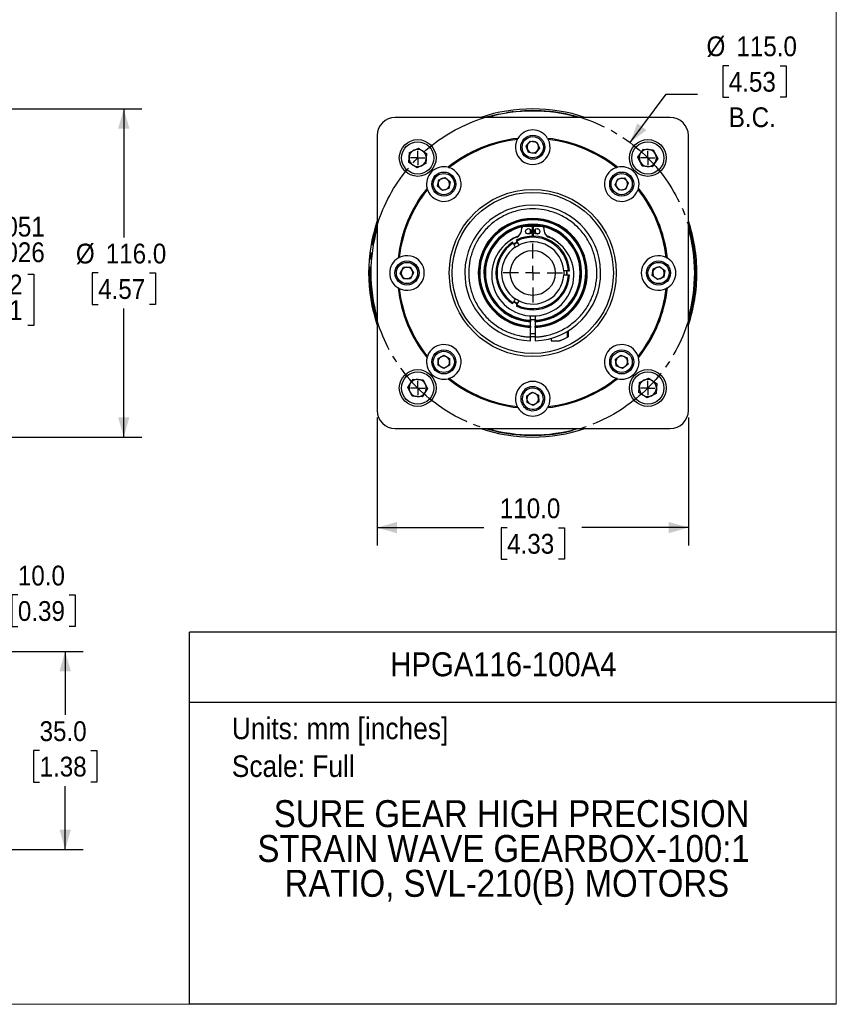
# Model space of a CAD drawing. Header units: millimetres. Extents: x 0 to 864, y 0 to 559.
# Tile 9 of 14: x 575 to 864, y 0 to 348. Entities that reach past the tile are written whole.
import ezdxf
from ezdxf.enums import TextEntityAlignment as Align

# ---------------------------------------------------------------- set-up
doc = ezdxf.new("R2010")
doc.units = ezdxf.units.MM
doc.header["$LTSCALE"] = 2
doc.linetypes.add('SLD-Center', pattern=[19.05, 15.24, -1.27, 1.27, -1.27])
doc.linetypes.add('SLD-Solid', pattern=[0])
doc.layers.add('CENTER', color=40, linetype='SLD-Center')
doc.layers.add('SLD-0', color=7, linetype='SLD-Solid', lineweight=25)
doc.layers.add('TEXT', color=140, linetype='SLD-Solid', lineweight=25)
doc.styles.add('SLDTEXTSTYLE0', font='GOTHIC.TTF', dxfattribs={"width": 0.913})
doc.dimstyles.new('SLDDIMSTYLE0', dxfattribs={"dimtxt": 7, "dimasz": 7, "dimexe": 0, "dimexo": 0.0625, "dimgap": 1.75, "dimtad": 0, "dimtih": 1, "dimtoh": 1, "dimdec": 3, "dimrnd": 1e-09, "dimzin": 4, "dimdsep": 46, "dimtxsty": 'SLDTEXTSTYLE0', "dimsah": 1, "dimcen": 0.09, "dimadec": 0, "dimazin": 1, "dimtol": 1, "dimtp": 0.051, "dimtm": 0.026, "dimtfac": 1, "dimtdec": 3, "dimtofl": 0, "dimtmove": 0, "dimatfit": 3, "dimfxl": 0, "dimfrac": 2, "dimtolj": 1, "dimarcsym": 0})
doc.dimstyles.new('SLDDIMSTYLE3', dxfattribs={"dimtxt": 7, "dimasz": 7, "dimexe": 0, "dimexo": 0.0625, "dimgap": 1.75, "dimtad": 0, "dimtih": 1, "dimtoh": 1, "dimdec": 1, "dimrnd": 1e-09, "dimzin": 4, "dimdsep": 46, "dimtxsty": 'SLDTEXTSTYLE0', "dimsah": 1, "dimcen": 0.09, "dimadec": 0, "dimazin": 1, "dimtfac": 1, "dimtdec": 1, "dimtofl": 0, "dimtmove": 0, "dimatfit": 3, "dimfxl": 0, "dimfrac": 2, "dimtolj": 1, "dimtzin": 12, "dimarcsym": 0})
doc.dimstyles.new('SLDDIMSTYLE6', dxfattribs={"dimtxt": 7, "dimasz": 7, "dimexe": 0, "dimexo": 0.0625, "dimgap": 1.75, "dimtad": 0, "dimtih": 1, "dimtoh": 1, "dimdec": 1, "dimrnd": 1e-09, "dimzin": 4, "dimdsep": 46, "dimtxsty": 'SLDTEXTSTYLE0', "dimsah": 1, "dimcen": 0, "dimadec": 0, "dimazin": 1, "dimtfac": 1, "dimtdec": 1, "dimtofl": 0, "dimtmove": 0, "dimatfit": 3, "dimfxl": 0, "dimfrac": 2, "dimtolj": 1, "dimtzin": 12, "dimarcsym": 0})
doc.dimstyles.new('SLDDIMSTYLE7', dxfattribs={"dimtxt": 7, "dimasz": 7, "dimexe": 0, "dimexo": 0.0625, "dimgap": 1.75, "dimtad": 0, "dimtih": 1, "dimtoh": 1, "dimdec": 1, "dimlfac": 0.5, "dimrnd": 1e-09, "dimzin": 4, "dimdsep": 46, "dimtxsty": 'SLDTEXTSTYLE0', "dimsah": 1, "dimcen": 0.09, "dimadec": 0, "dimazin": 1, "dimtfac": 1, "dimtdec": 1, "dimtofl": 0, "dimtmove": 0, "dimatfit": 3, "dimfxl": 0, "dimfrac": 2, "dimtolj": 1, "dimtzin": 12, "dimarcsym": 0})
doc.dimstyles.new('SLDDIMSTYLE8', dxfattribs={"dimtxt": 7, "dimasz": 7, "dimexe": 0, "dimexo": 0.0625, "dimgap": 1.75, "dimtad": 0, "dimtih": 1, "dimtoh": 1, "dimdec": 1, "dimlfac": 0.5, "dimrnd": 1e-09, "dimzin": 4, "dimdsep": 46, "dimtxsty": 'SLDTEXTSTYLE0', "dimsah": 1, "dimcen": 0.09, "dimadec": 0, "dimazin": 1, "dimtfac": 1, "dimtdec": 3, "dimtofl": 0, "dimtmove": 0, "dimatfit": 3, "dimfxl": 0, "dimfrac": 2, "dimtolj": 1, "dimtzin": 12, "dimarcsym": 0})

# ---------------------------------------------------------------- blocks, each defined once
blk = doc.blocks.new('Block2')
at = {"color": 7, "linetype": 'SLD-Solid', "lineweight": 18}
for p in [(863.6, 558.8), (0, 0)]:
    blk.add_line(p, (863.6, 0), dxfattribs=at)
blk = doc.blocks.new('SW_NOTE_0')
at = {"layer": 'TEXT', "color": 0, "insert": (0, 9.73), "char_height": 7.62, "attachment_point": 1, "style": 'SLDTEXTSTYLE0'}
blk.add_mtext('Units: mm [inches]', dxfattribs=at)
blk = doc.blocks.new('SW_NOTE_0_1')
at = {"layer": 'TEXT', "color": 0, "insert": (0, 9.73), "char_height": 7.62, "attachment_point": 1, "style": 'SLDTEXTSTYLE0'}
blk.add_mtext('Scale: Full', dxfattribs=at)
blk = doc.blocks.new('Block1')
at = {"color": 140, "linetype": 'SLD-Solid', "lineweight": 18}
blk.add_line((863.6, 0), (863.6, 131.52), dxfattribs=at)
at = {"layer": 'TEXT'}
for p, q in [((863.6, 131.52), (635, 131.52)), ((635, 0), (635, 131.52)), ((635, 106.79), (863.6, 106.79)), ((863.6, 0), (635, 0))]:
    blk.add_line(p, q, dxfattribs=at)
at = {"layer": 'TEXT', "color": 140}
for name, p in [('SW_NOTE_0', (649.97, 91.6)), ('SW_NOTE_0_1', (649.97, 78.25))]:
    blk.add_blockref(name, p, dxfattribs=at)
at = {"layer": 'TEXT', "color": 140, "style": 'SLDTEXTSTYLE0', "width": 0.913}
for tag, height, p in [('AUTOATTR0', 8.47, (706, 113.41)), ('AUTOATTR1_0', 9.53, (664.81, 59.77)), ('AUTOATTR1_1', 9.53, (659.04, 47.45)), ('AUTOATTR1_2', 9.53, (668.62, 35.14))]:
    blk.add_attdef(tag, text='', height=height, dxfattribs=at).set_placement(p, align=Align.BOTTOM_LEFT)
blk = doc.blocks.new('_D')
at = {"layer": 'SLD-0'}
for p, q in [((502.82, 306.01), (558.13, 306.01)), ((551.78, 306.01), (551.78, 278.49)), ((525.68, 258.05), (523.54, 258.05)), ((523.54, 258.05), (523.54, 239.94)), ((577.88, 258.05), (580.02, 258.05)), ((580.02, 258.05), (580.02, 239.94)), ((523.54, 239.94), (525.68, 239.94)), ((551.78, 211.01), (551.78, 238.52)), ((580.02, 239.94), (577.88, 239.94)), ((502.82, 211.01), (558.13, 211.01))]:
    blk.add_line(p, q, dxfattribs=at)
for points in [[(551.78, 306.01), (549.78, 299.01), (553.78, 299.01)], [(551.78, 211.01), (553.78, 218.01), (549.78, 218.01)]]:
    blk.add_solid(points, dxfattribs=at)
at = {"layer": 'SLD-0', "char_height": 7, "attachment_point": 1, "style": 'SLDTEXTSTYLE0'}
for s, insert in [('0.051', (562.47, 278.38)), ('+', (556.81, 277.46)), ('%%c', (517.81, 273.26)), ('95.000', (528.37, 273.26)), ('0.026', (562.47, 269.33)), ('-', (558.09, 268.41)), ('0.002', (554.61, 257.94)), ('+', (548.95, 257.94)), ('3.740', (525.68, 252.93)), ('0.001', (554.61, 248.89)), ('-', (550.23, 248.89))]:
    blk.add_mtext(s, dxfattribs=dict(at, insert=insert))
blk = doc.blocks.new('_D_3')
at = {"layer": 'SLD-0'}
for p, q in [((475.55, 316.51), (505.78, 316.51)), ((509.78, 316.51), (618.13, 316.51)), ((611.78, 316.51), (611.78, 271.04)), ((602.73, 258.51), (600.59, 258.51)), ((600.59, 258.51), (600.59, 247.39)), ((620.83, 258.51), (622.96, 258.51)), ((622.96, 258.51), (622.96, 247.39)), ((600.59, 247.39), (602.73, 247.39)), ((622.96, 247.39), (620.83, 247.39)), ((611.78, 200.51), (611.78, 245.97)), ((475.55, 200.51), (498.28, 200.51)), ((502.28, 200.51), (505.78, 200.51)), ((509.78, 200.51), (618.13, 200.51))]:
    blk.add_line(p, q, dxfattribs=at)
for points in [[(611.78, 316.51), (609.78, 309.51), (613.78, 309.51)], [(611.78, 200.51), (613.78, 207.51), (609.78, 207.51)]]:
    blk.add_solid(points, dxfattribs=at)
at = {"layer": 'SLD-0', "char_height": 7, "attachment_point": 1, "style": 'SLDTEXTSTYLE0'}
for s, insert in [('%%c', (594.86, 268.87)), ('116.0', (605.42, 268.87)), ('4.57', (602.73, 256.34))]:
    blk.add_mtext(s, dxfattribs=dict(at, insert=insert))
blk = doc.blocks.new('_D_11')
at = {"layer": 'SLD-0'}
for p, q in [((825.6, 331.76), (823.47, 331.76)), ((823.47, 331.76), (823.47, 320.65)), ((843.71, 331.76), (845.84, 331.76)), ((845.84, 331.76), (845.84, 320.65)), ((790.71, 304.59), (803.45, 321.68)), ((803.45, 321.68), (814.57, 321.68)), ((823.47, 320.65), (825.6, 320.65)), ((845.84, 320.65), (843.71, 320.65))]:
    blk.add_line(p, q, dxfattribs=at)
blk.add_solid([(790.71, 304.59), (796.5, 309.01), (793.29, 311.4)], dxfattribs=at)
at = {"layer": 'SLD-0', "char_height": 7, "attachment_point": 1, "style": 'SLDTEXTSTYLE0'}
for s, insert in [('%%c', (817.74, 342.13)), ('115.0', (828.3, 342.13)), ('4.53', (825.6, 329.59)), ('B.C.', (825.6, 317.06))]:
    blk.add_mtext(s, dxfattribs=dict(at, insert=insert))
blk = doc.blocks.new('_D_12')
at = {"layer": 'SLD-0'}
for p, q in [((701.32, 207.39), (701.32, 162.16)), ((811.32, 207.39), (811.32, 162.16)), ((701.32, 168.51), (739, 168.51)), ((747.27, 168.45), (745.14, 168.45)), ((745.14, 168.45), (745.14, 157.34)), ((765.38, 168.45), (767.51, 168.45)), ((767.51, 168.45), (767.51, 157.34)), ((811.32, 168.51), (773.65, 168.51)), ((745.14, 157.34), (747.27, 157.34)), ((767.51, 157.34), (765.38, 157.34))]:
    blk.add_line(p, q, dxfattribs=at)
for points in [[(701.32, 168.51), (708.32, 166.51), (708.32, 170.51)], [(811.32, 168.51), (804.32, 170.51), (804.32, 166.51)]]:
    blk.add_solid(points, dxfattribs=at)
at = {"layer": 'SLD-0', "char_height": 7, "attachment_point": 1, "style": 'SLDTEXTSTYLE0'}
for s, insert in [('110.0', (744.69, 178.82)), ('4.33', (747.27, 166.28))]:
    blk.add_mtext(s, dxfattribs=dict(at, insert=insert))
blk = doc.blocks.new('SW_CENTERMARKSYMBOL_2')
at = {"layer": 'SLD-0', "color": 0}
for q in [(-2.54, 0), (0, 2.54), (0, -2.54), (2.54, 0)]:
    blk.add_line((0, 0), q, dxfattribs=at)
blk = doc.blocks.new('SW_CENTERMARKSYMBOL_3')
at = {"layer": 'SLD-0', "color": 0}
for q in [(-2.54, 0), (0, 2.54), (0, -2.54), (2.54, 0)]:
    blk.add_line((0, 0), q, dxfattribs=at)
blk = doc.blocks.new('SW_CENTERMARKSYMBOL_4')
at = {"layer": 'SLD-0', "color": 0}
for q in [(-2.54, 0), (0, 2.54), (0, -2.54), (2.54, 0)]:
    blk.add_line((0, 0), q, dxfattribs=at)
blk = doc.blocks.new('SW_CENTERMARKSYMBOL_5')
at = {"layer": 'SLD-0', "color": 0}
for q in [(-2.54, 0), (0, 2.54), (0, -2.54), (2.54, 0)]:
    blk.add_line((0, 0), q, dxfattribs=at)
blk = doc.blocks.new('SW_CENTERMARKSYMBOL_6')
at = {"layer": 'SLD-0', "color": 0}
for p, q in [((0, 5.08), (0, 10.4775)), ((-5.08, 0), (-10.4775, 0)), ((0, 0), (-2.54, 0)), ((0, 0), (0, 2.54)), ((0, 0), (0, -2.54)), ((0, 0), (2.54, 0)), ((5.08, 0), (10.4775, 0)), ((0, -5.08), (0, -10.4775))]:
    blk.add_line(p, q, dxfattribs=at)
blk = doc.blocks.new('_D_16')
at = {"layer": 'SLD-0'}
for p, q in [((529.08, 127.28), (529.08, 151.09)), ((549.08, 127.28), (549.08, 151.09)), ((529.08, 144.74), (549.08, 144.74)), ((549.08, 144.74), (566.08, 144.74)), ((574.36, 144.69), (572.22, 144.69)), ((572.22, 144.69), (572.22, 133.57)), ((592.46, 144.69), (594.59, 144.69)), ((594.59, 144.69), (594.59, 133.57)), ((572.22, 133.57), (574.36, 133.57)), ((594.59, 133.57), (592.46, 133.57))]:
    blk.add_line(p, q, dxfattribs=at)
for points in [[(529.08, 144.74), (536.08, 142.74), (536.08, 146.74)], [(549.08, 144.74), (542.08, 146.74), (542.08, 142.74)]]:
    blk.add_solid(points, dxfattribs=at)
at = {"layer": 'SLD-0', "char_height": 7, "attachment_point": 1, "style": 'SLDTEXTSTYLE0'}
for s, insert in [('10.0', (574.36, 155.05)), ('0.39', (574.36, 142.52))]:
    blk.add_mtext(s, dxfattribs=dict(at, insert=insert))
blk = doc.blocks.new('_D_17')
at = {"layer": 'SLD-0'}
for p, q in [((551.62, 124.74), (597.43, 124.74)), ((591.08, 124.74), (591.08, 102.33)), ((582.03, 89.69), (579.9, 89.69)), ((579.9, 89.69), (579.9, 78.57)), ((600.14, 89.69), (602.27, 89.69)), ((602.27, 89.69), (602.27, 78.57)), ((579.9, 78.57), (582.03, 78.57)), ((591.08, 54.74), (591.08, 77.15)), ((602.27, 78.57), (600.14, 78.57)), ((541.62, 54.74), (597.43, 54.74))]:
    blk.add_line(p, q, dxfattribs=at)
for points in [[(591.08, 124.74), (589.08, 117.74), (593.08, 117.74)], [(591.08, 54.74), (593.08, 61.74), (589.08, 61.74)]]:
    blk.add_solid(points, dxfattribs=at)
at = {"layer": 'SLD-0', "char_height": 7, "attachment_point": 1, "style": 'SLDTEXTSTYLE0'}
for s, insert in [('35.0', (582.03, 100.05)), ('1.38', (582.03, 87.52))]:
    blk.add_mtext(s, dxfattribs=dict(at, insert=insert))

msp = doc.modelspace()

# ---------------------------------------------------------------- linework, layer by layer
for p, q in [((804.8986, 313.5073), (707.751, 313.5073)), ((737.924, 313.511), (707.7511, 313.511)), ((804.8985, 313.511), (774.7257, 313.511)), ((701.3211, 307.081), (701.3211, 276.9082)), ((701.3248, 307.0811), (701.3248, 209.9335)), ((811.3248, 209.9335), (811.3248, 307.0811)), ((811.3285, 276.9082), (811.3285, 307.081)), ((753.9942, 303.3149), (755.4692, 305.1544)), ((754.8498, 301.1177), (753.9942, 303.3149)), ((755.4692, 305.1544), (757.7998, 304.7968)), ((757.7998, 304.7968), (758.6555, 302.5997)), ((712.5119, 297.6059), (712.7381, 301.1176)), ((712.7381, 301.1176), (715.8924, 302.6776)), ((715.8924, 302.6776), (718.8205, 300.7259)), ((718.8205, 300.7259), (718.5943, 297.2142)), ((757.1805, 300.7601), (754.8498, 301.1177)), ((758.6555, 302.5997), (757.1805, 300.7601)), ((793.4718, 299.3921), (795.4235, 302.3202)), ((795.0318, 296.2378), (793.4718, 299.3921)), ((795.4235, 302.3202), (798.9352, 302.094)), ((798.9352, 302.094), (800.4952, 298.9397)), ((715.44, 295.6542), (712.5119, 297.6059)), ((718.5943, 297.2142), (715.44, 295.6542)), ((798.5434, 296.0116), (795.0318, 296.2378)), ((800.4952, 298.9397), (798.5434, 296.0116)), ((722.6634, 289.1737), (723.1166, 291.4876)), ((724.4408, 287.6242), (722.6634, 289.1737)), ((723.1166, 291.4876), (725.3471, 292.2521)), ((725.3471, 292.2521), (727.1245, 290.7027)), ((727.1245, 290.7027), (726.6713, 288.3887)), ((785.412, 289.6804), (786.3606, 291.839)), ((786.8071, 287.7795), (785.412, 289.6804)), ((786.3606, 291.839), (788.7044, 292.0968)), ((788.7044, 292.0968), (790.0995, 290.196)), ((790.0995, 290.196), (789.1509, 288.0373)), ((726.6713, 288.3887), (724.4408, 287.6242)), ((789.1509, 288.0373), (786.8071, 287.7795)), ((752.9938, 275.0293), (756.0581, 275.0786)), ((756.0581, 275.0786), (756.1157, 271.5056)), ((756.534, 271.5056), (756.5915, 275.0786)), ((756.5915, 275.0786), (759.6559, 275.0293)), ((752.3403, 273.3352), (752.5061, 274.5946)), ((755.5298, 272.5406), (755.5298, 273.882)), ((756.0614, 274.8776), (756.5883, 274.8776)), ((757.1198, 273.882), (757.1198, 272.5406)), ((760.1436, 274.5946), (760.3094, 273.3352)), ((749.3457, 269.0206), (749.1549, 269.3512)), ((749.3457, 269.0206), (750.157, 267.6154)), ((750.5187, 270.1386), (750.7096, 269.808)), ((751.5209, 268.4028), (750.7096, 269.808)), ((709.5174, 258.4604), (710.6555, 260.5254)), ((710.7367, 256.4422), (709.5174, 258.4604)), ((710.6555, 260.5254), (713.013, 260.5723)), ((713.013, 260.5723), (714.2323, 258.5541)), ((714.2323, 258.5541), (713.0942, 256.4891)), ((768.9193, 259.2947), (767.2966, 259.2947)), ((768.9193, 257.7199), (767.2966, 257.7199)), ((768.9193, 259.2947), (769.301, 259.2947)), ((769.301, 257.7199), (768.9193, 257.7199)), ((798.5777, 257.6516), (798.9353, 259.9823)), ((800.4172, 256.1766), (798.5777, 257.6516)), ((798.9353, 259.9823), (801.1324, 260.8379)), ((801.1324, 260.8379), (802.972, 259.3629)), ((802.972, 259.3629), (802.6144, 257.0323)), ((713.0942, 256.4891), (710.7367, 256.4422)), ((802.6144, 257.0323), (800.4172, 256.1766)), ((749.1549, 247.6633), (749.3457, 247.9939)), ((750.157, 249.3991), (749.3457, 247.9939)), ((750.7096, 247.2065), (750.5187, 246.8759)), ((750.7096, 247.2065), (751.5209, 248.6117)), ((755.5298, 241.7754), (755.5298, 243.3272)), ((757.1198, 241.9331), (755.5298, 241.9331)), ((755.5298, 241.68), (755.5298, 241.7754)), ((755.5298, 241.3717), (755.5298, 241.2763)), ((755.5298, 239.7734), (755.5298, 241.2763)), ((757.1198, 243.3272), (757.1198, 241.7754)), ((757.1198, 241.7754), (757.1198, 241.68)), ((757.1198, 241.2763), (757.1198, 241.3717)), ((757.1198, 241.2763), (757.1198, 239.7734)), ((701.3211, 240.1064), (701.3211, 209.9336)), ((755.5298, 239.678), (755.5298, 239.7734)), ((755.5298, 239.3698), (755.5298, 239.2744)), ((755.5298, 235.8712), (755.5298, 239.2744)), ((755.5298, 237.0831), (757.1198, 237.0831)), ((757.1198, 239.7734), (757.1198, 239.678)), ((757.1198, 239.2744), (757.1198, 239.3698)), ((757.1198, 239.2744), (757.1198, 235.8712)), ((768.605, 235.8389), (768.605, 237.887)), ((768.859, 238.0646), (768.859, 235.9783)), ((811.3285, 209.9336), (811.3285, 240.1064)), ((762.859, 235.4139), (762.859, 234.5081)), ((762.859, 234.5081), (765.7428, 234.5081)), ((722.8491, 225.9023), (722.8548, 228.2602)), ((722.8548, 228.2602), (724.8996, 229.4343)), ((724.8996, 229.4343), (726.9388, 228.2504)), ((726.9388, 228.2504), (726.9331, 225.8925)), ((785.5971, 228.025), (787.4979, 229.4201)), ((785.8549, 225.6812), (785.5971, 228.025)), ((787.4979, 229.4201), (789.6566, 228.4715)), ((789.6566, 228.4715), (789.9144, 226.1277)), ((724.8883, 224.7185), (722.8491, 225.9023)), ((726.9331, 225.8925), (724.8883, 224.7185)), ((788.0135, 224.7326), (785.8549, 225.6812)), ((789.9144, 226.1277), (788.0135, 224.7326)), ((712.1545, 218.0748), (714.1063, 221.0029)), ((714.1063, 221.0029), (717.6179, 220.7767)), ((717.6179, 220.7767), (719.1779, 217.6224)), ((793.8292, 216.2887), (794.0554, 219.8003)), ((794.0554, 219.8003), (797.2097, 221.3603)), ((797.2097, 221.3603), (800.1378, 219.4086)), ((800.1378, 219.4086), (799.9116, 215.8969)), ((713.7145, 214.9205), (712.1545, 218.0748)), ((719.1779, 217.6224), (717.2262, 214.6943)), ((754.2227, 215.1254), (756.1988, 216.4118)), ((756.1988, 216.4118), (758.3009, 215.3437)), ((758.25, 217.8462), (758.0235, 217.4005)), ((796.7573, 214.337), (793.8292, 216.2887)), ((799.9116, 215.8969), (796.7573, 214.337)), ((717.2262, 214.6943), (713.7145, 214.9205)), ((754.3488, 212.7708), (754.2227, 215.1254)), ((756.4509, 211.7027), (754.3488, 212.7708)), ((758.427, 212.9892), (756.4509, 211.7027)), ((758.3009, 215.3437), (758.427, 212.9892)), ((754.6262, 210.7141), (754.3997, 210.2683)), ((707.751, 203.5073), (804.8986, 203.5073)), ((707.7511, 203.5036), (737.924, 203.5036)), ((774.7257, 203.5036), (804.8985, 203.5036))]:
    msp.add_line(p, q)
for centre, radius in [((756.3248, 302.9573), 4.25), ((756.3248, 302.9573), 3.75), ((715.6662, 299.1659), 6.5), ((715.6662, 299.1659), 5.7), ((796.9835, 299.1659), 6.5), ((796.9835, 299.1659), 5.7), ((724.894, 289.9382), 4.25), ((724.894, 289.9382), 3.75), ((787.7557, 289.9382), 4.25), ((787.7557, 289.9382), 3.75), ((756.3248, 258.5073), 29.5), ((756.3248, 258.5073), 28.5), ((754.8008, 273.2113), 0.9906), ((757.8488, 273.2113), 0.9906), ((756.3248, 258.5073), 7.9375), ((711.8748, 258.5073), 4.25), ((711.8748, 258.5073), 3.75), ((800.7748, 258.5073), 4.25), ((800.7748, 258.5073), 3.75), ((724.894, 227.0764), 4.25), ((724.894, 227.0764), 3.75), ((787.7557, 227.0764), 4.25), ((787.7557, 227.0764), 3.75), ((715.6662, 217.8486), 6.5), ((715.6662, 217.8486), 5.7), ((796.9835, 217.8486), 6.5), ((796.9835, 217.8486), 5.7)]:
    msp.add_circle(centre, radius)
for centre, radius, start, end in [((707.751, 307.0811), 6.4262, 90, 180), ((756.3248, 258.5073), 58, 71.502889, 108.497111), ((756.3248, 258.5073), 57.238, 90, 106.074992), ((756.3248, 258.5073), 57.238, 73.925008, 90), ((804.8986, 307.0811), 6.4262, 0, 90), ((756.3248, 302.9573), 6.12, 30.891642, 149.108358), ((756.3248, 258.5073), 47.881, 96.297143, 128.702857), ((756.3248, 258.5073), 47.5, 96.619655, 128.380345), ((756.3248, 302.9573), 6.12, 153.472797, 26.527203), ((756.3248, 302.9573), 2.042, 141.276848, 201.276848), ((756.3248, 302.9573), 2.042, 81.276848, 141.276848), ((756.3248, 302.9573), 2.042, 21.276848, 81.276848), ((756.3248, 302.9573), 2.042, 321.276848, 21.276848), ((756.3248, 258.5073), 47.881, 51.297143, 83.702857), ((756.3248, 258.5073), 47.5, 51.619655, 83.380345), ((715.6662, 299.1659), 3.0475, 176.314729, 236.314729), ((715.6662, 299.1659), 3.0475, 116.314729, 176.314729), ((715.6662, 299.1659), 3.0475, 56.314729, 116.314729), ((715.6662, 299.1659), 3.0475, 356.314729, 56.314729), ((756.3248, 302.9573), 2.042, 201.276848, 261.276848), ((756.3248, 302.9573), 2.042, 261.276848, 321.276848), ((796.9835, 299.1659), 3.0475, 146.314729, 206.314729), ((796.9835, 299.1659), 3.0475, 86.314729, 146.314729), ((796.9835, 299.1659), 3.0475, 26.314729, 86.314729), ((796.9835, 299.1659), 3.0475, 326.314729, 26.314729), ((715.6662, 299.1659), 3.0475, 236.314729, 296.314729), ((715.6662, 299.1659), 3.0475, 296.314729, 356.314729), ((724.894, 289.9382), 6.12, 75.891642, 194.108358), ((787.7557, 289.9382), 6.12, 345.891642, 104.108358), ((796.9835, 299.1659), 3.0475, 206.314729, 266.314729), ((796.9835, 299.1659), 3.0475, 266.314729, 326.314729), ((724.894, 289.9382), 6.12, 198.472797, 71.527203), ((787.7557, 289.9382), 6.12, 108.472797, 341.527203), ((724.894, 289.9382), 2.042, 168.918789, 228.918789), ((724.894, 289.9382), 2.042, 108.918789, 168.918789), ((724.894, 289.9382), 2.042, 48.918789, 108.918789), ((724.894, 289.9382), 2.042, 288.918789, 348.918789), ((724.894, 289.9382), 2.042, 348.918789, 48.918789), ((787.7557, 289.9382), 2.042, 156.276848, 216.276848), ((787.7557, 289.9382), 2.042, 96.276848, 156.276848), ((787.7557, 289.9382), 2.042, 36.276848, 96.276848), ((787.7557, 289.9382), 2.042, 276.276848, 336.276848), ((787.7557, 289.9382), 2.042, 336.276848, 36.276848), ((756.3248, 258.5073), 47.881, 141.297143, 173.702857), ((756.3248, 258.5073), 47.5, 141.619655, 173.380345), ((724.894, 289.9382), 2.042, 228.918789, 288.918789), ((787.7557, 289.9382), 2.042, 216.276848, 276.276848), ((756.3248, 258.5073), 47.5, 6.619655, 38.380345), ((756.3248, 258.5073), 47.881, 6.297143, 38.702857), ((756.3248, 258.5073), 24, 271.89827, 268.10173), ((756.3248, 258.5073), 58, 161.502889, 198.497111), ((756.3248, 258.5073), 19.2493, 272.367001, 267.632999), ((756.3248, 258.5073), 19.154, 272.378787, 267.621213), ((756.3248, 258.5073), 18.846, 272.417681, 267.582319), ((756.3248, 258.5073), 18.7507, 272.429979, 267.570021), ((756.3248, 258.5073), 17.2493, 272.641631, 267.358369), ((756.3248, 258.5073), 17.154, 272.65632, 267.34368), ((756.3248, 258.5073), 16.846, 102.163999, 267.295084), ((753.0018, 274.5294), 0.5, 90.922041, 172.5), ((756.3248, 258.5073), 16.846, 78.758049, 101.241951), ((756.3248, 258.5073), 16.7507, 80.736601, 99.263399), ((756.3248, 258.5073), 16.846, 272.704916, 77.836001), ((759.6479, 274.5294), 0.5, 7.5, 89.077959), ((756.3248, 258.5073), 58, 0, 18.497111), ((756.3248, 258.5073), 57.238, 163.925008, 196.074992), ((756.3248, 258.5073), 16.7507, 102.810209, 267.27968), ((756.3248, 258.5073), 13.9999, 110.699014, 132.593734), ((756.3248, 258.5073), 13, 3.472487, 116.527513), ((749.6713, 273.6866), 2.692, 292.74935, 352.5), ((756.3248, 258.5073), 13.9999, 93.499898, 98.334691), ((756.3248, 258.5073), 16.7507, 272.72032, 77.189791), ((756.3248, 258.5073), 13.9999, 81.665309, 86.500102), ((762.9784, 273.6866), 2.692, 187.5, 247.25065), ((756.3248, 258.5073), 13.9999, 47.406266, 69.300986), ((756.3248, 258.5073), 57.238, 343.925008, 16.074992), ((756.3248, 257.8192), 14.5139, 112.74935, 67.25065), ((756.3248, 258.5073), 13, 123.472487, 236.527513), ((756.3248, 258.5073), 12.619, 123.577464, 236.422536), ((756.3248, 258.5073), 12.2047, 116.300929, 123.699071), ((756.3248, 258.5073), 12.0194, 116.243807, 123.756193), ((756.3248, 258.5073), 12.619, 3.577464, 116.422536), ((756.3248, 258.5073), 11, 4.104847, 115.895153), ((711.8748, 258.5073), 6.12, 243.472797, 116.527203), ((756.3248, 258.5073), 11, 124.104847, 235.895153), ((800.7748, 258.5073), 6.12, 63.472797, 296.527203), ((711.8748, 258.5073), 6.12, 120.891642, 239.108358), ((800.7748, 258.5073), 6.12, 300.891642, 59.108358), ((711.8748, 258.5073), 2.042, 151.139248, 211.139248), ((711.8748, 258.5073), 2.042, 91.139248, 151.139248), ((711.8748, 258.5073), 2.042, 31.139248, 91.139248), ((711.8748, 258.5073), 2.042, 331.139248, 31.139248), ((756.3248, 258.5073), 13, 243.472487, 356.527513), ((756.3248, 258.5073), 12.619, 243.577464, 356.422536), ((756.3248, 258.5073), 11, 244.104847, 355.895153), ((756.3248, 258.5073), 12.0194, 356.243807, 3.756193), ((756.3248, 258.5073), 12.2047, 356.300929, 3.699071), ((800.7748, 258.5073), 2.042, 171.276848, 231.276848), ((800.7748, 258.5073), 2.042, 111.276848, 171.276848), ((800.7748, 258.5073), 2.042, 51.276848, 111.276848), ((800.7748, 258.5073), 2.042, 291.276848, 351.276848), ((800.7748, 258.5073), 2.042, 351.276848, 51.276848), ((756.3248, 258.5073), 58, 341.502889, 0), ((711.8748, 258.5073), 2.042, 211.139248, 271.139248), ((711.8748, 258.5073), 2.042, 271.139248, 331.139248), ((800.7748, 258.5073), 2.042, 231.276848, 291.276848), ((756.3248, 258.5073), 47.881, 186.297143, 218.702857), ((756.3248, 258.5073), 47.5, 186.619655, 218.380345), ((756.3248, 258.5073), 47.5, 321.619655, 353.380345), ((756.3248, 258.5073), 47.881, 321.297143, 353.702857), ((756.3248, 258.5073), 12.2047, 236.300929, 243.699071), ((756.3248, 258.5073), 12.0194, 236.243807, 243.756193), ((724.894, 227.0764), 6.12, 288.472797, 161.527203), ((756.3248, 258.5073), 22.5, 267.975128, 272.024872), ((787.7557, 227.0764), 6.12, 18.472797, 251.527203), ((724.894, 227.0764), 6.12, 165.891642, 284.108358), ((724.894, 227.0764), 2.042, 119.861723, 179.861723), ((724.894, 227.0764), 2.042, 179.861723, 239.861723), ((724.894, 227.0764), 2.042, 59.861723, 119.861723), ((724.894, 227.0764), 2.042, 299.861723, 359.861723), ((724.894, 227.0764), 2.042, 359.861723, 59.861723), ((787.7557, 227.0764), 2.042, 126.276848, 186.276848), ((787.7557, 227.0764), 2.042, 186.276848, 246.276848), ((787.7557, 227.0764), 6.12, 255.891642, 14.108358), ((787.7557, 227.0764), 2.042, 66.276848, 126.276848), ((787.7557, 227.0764), 2.042, 6.276848, 66.276848), ((787.7557, 227.0764), 2.042, 306.276848, 6.276848), ((724.894, 227.0764), 2.042, 239.861723, 299.861723), ((787.7557, 227.0764), 2.042, 246.276848, 306.276848), ((715.6662, 217.8486), 3.0475, 146.314729, 206.314729), ((715.6662, 217.8486), 3.0475, 86.314729, 146.314729), ((715.6662, 217.8486), 3.0475, 26.314729, 86.314729), ((756.3248, 258.5073), 47.881, 231.297143, 263.702857), ((756.3248, 258.5073), 47.5, 231.619655, 263.380345), ((756.3248, 214.0573), 6.12, 333.472797, 206.527203), ((756.3248, 258.5073), 47.881, 276.297143, 308.702857), ((756.3248, 258.5073), 47.5, 276.619655, 308.380345), ((796.9835, 217.8486), 3.0475, 116.314729, 176.314729), ((796.9835, 217.8486), 3.0475, 56.314729, 116.314729), ((796.9835, 217.8486), 3.0475, 356.314729, 56.314729), ((715.6662, 217.8486), 3.0475, 206.314729, 266.314729), ((715.6662, 217.8486), 3.0475, 266.314729, 326.314729), ((715.6662, 217.8486), 3.0475, 326.314729, 26.314729), ((756.3248, 214.0573), 4.25, 63.064803, 243.064803), ((756.3248, 214.0573), 3.75, 63.064803, 243.064803), ((756.3248, 214.0573), 4.25, 243.064803, 63.064803), ((756.3248, 214.0573), 3.75, 243.064803, 63.064803), ((756.3248, 214.0573), 2.042, 63.064803, 123.064803), ((756.3248, 214.0573), 2.042, 3.064803, 63.064803), ((796.9835, 217.8486), 3.0475, 176.314729, 236.314729), ((796.9835, 217.8486), 3.0475, 296.314729, 356.314729), ((756.3248, 214.0573), 2.042, 123.064803, 183.064803), ((756.3248, 214.0573), 2.042, 183.064803, 243.064803), ((756.3248, 214.0573), 2.042, 243.064803, 303.064803), ((756.3248, 214.0573), 2.042, 303.064803, 3.064803), ((796.9835, 217.8486), 3.0475, 236.314729, 296.314729), ((707.751, 209.9335), 6.4262, 180, 270), ((756.3248, 214.0573), 6.12, 210.891642, 329.108358), ((804.8986, 209.9335), 6.4262, 270, 0), ((756.3248, 258.5073), 58, 251.502889, 288.497111), ((756.3248, 258.5073), 57.238, 253.925008, 286.074992)]:
    msp.add_arc(centre, radius, start, end)
for points in [[(750.8491, 305.6906), (750.9179, 305.8283), (750.9924, 305.9646), (751.073, 306.0994)], [(785.8166, 295.7428), (785.9626, 295.7916), (786.1117, 295.8353), (786.264, 295.8736)], [(750.157, 267.6154), (750.592, 267.9099), (751.0483, 268.1734), (751.5209, 268.4028)], [(803.5082, 263.983), (803.6459, 263.9142), (803.7822, 263.8397), (803.917, 263.7591)], [(767.2966, 259.2947), (767.3343, 258.7697), (767.3343, 258.2448), (767.2966, 257.7199)], [(709.1415, 253.0316), (709.0038, 253.1003), (708.8675, 253.1748), (708.7327, 253.2554)], [(751.5209, 248.6117), (751.0474, 248.8416), (750.5928, 249.104), (750.157, 249.3991)], [(768.605, 235.8389), (768.6899, 235.8848), (768.7745, 235.9313), (768.859, 235.9783)], [(718.9586, 228.5682), (718.9968, 228.7204), (719.0405, 228.8695), (719.0893, 229.0155)], [(726.8331, 221.2717), (726.6871, 221.2229), (726.538, 221.1792), (726.3857, 221.141)], [(761.8005, 211.3239), (761.7318, 211.1862), (761.6573, 211.0499), (761.5767, 210.9152)]]:
    msp.add_open_spline(points, degree=3)
for points, knots in [([(761.5767, 306.0994), (761.6157, 306.0327), (761.6948, 305.8975), (761.765, 305.7602), (761.8005, 305.6906)], [0, 0, 0, 0, 0.49364698, 1, 1, 1, 1]), ([(726.3857, 295.8736), (726.4605, 295.854), (726.612, 295.8144), (726.7588, 295.7669), (726.8331, 295.7428)], [0, 0, 0, 0, 0.49364698, 1, 1, 1, 1]), ([(719.0893, 287.999), (719.0652, 288.0733), (719.0177, 288.2201), (718.9781, 288.3716), (718.9586, 288.4464)], [0, 0, 0, 0, 0.50635302, 1, 1, 1, 1]), ([(793.6911, 288.4464), (793.6716, 288.3716), (793.632, 288.2201), (793.5845, 288.0733), (793.5604, 287.999)], [0, 0, 0, 0, 0.49364698, 1, 1, 1, 1]), ([(757.1198, 235.8712), (757.272, 235.8774), (757.5762, 235.8899), (758.0316, 235.9201), (758.4858, 235.9589), (758.9389, 236.0069), (759.3909, 236.064), (759.8418, 236.1303), (760.2915, 236.2057), (760.74, 236.2902), (761.7466, 236.5008), (763.2944, 236.9191), (765.3573, 237.697), (767.3621, 238.6847), (769.2957, 239.8925), (771.1116, 241.2973), (772.785, 242.8916), (774.2891, 244.6468), (775.5964, 246.5339), (776.7008, 248.5285), (777.5816, 250.5823), (778.2498, 252.6838), (778.8414, 255.4392), (779.0958, 258.9074), (778.642, 263.0844), (777.3802, 267.2419), (775.2521, 271.227), (772.31, 274.7755), (768.7104, 277.6548), (764.6885, 279.7127), (760.5097, 280.9014), (756.3248, 281.2816), (752.14, 280.9014), (747.9612, 279.7127), (743.9393, 277.6548), (740.3397, 274.7754), (737.3976, 271.227), (735.2695, 267.2419), (734.0076, 263.0846), (733.5541, 258.9069), (733.8604, 254.7165), (734.7828, 251.2468), (735.9488, 248.5288), (737.0531, 246.5342), (738.3604, 244.6469), (739.8644, 242.8918), (741.538, 241.2974), (743.3537, 239.8927), (745.2874, 238.6848), (747.2921, 237.6971), (749.3552, 236.9192), (751.0205, 236.4691), (752.2673, 236.2186), (753.0774, 236.086), (753.8914, 235.9835), (754.709, 235.9086), (755.2561, 235.8837), (755.5298, 235.8712)], [0, 0, 0, 0, 0.00325032, 0.00649612, 0.00973872, 0.01297943, 0.01621957, 0.01946047, 0.02270344, 0.02594981, 0.02920087, 0.0446508, 0.06010449, 0.076183, 0.09226529, 0.10867756, 0.12509369, 0.14150596, 0.15792209, 0.17400061, 0.19008289, 0.20553282, 0.2209865, 0.2501478, 0.2793091, 0.310177, 0.34229753, 0.3750831, 0.40786866, 0.4399892, 0.4708571, 0.5000184, 0.5291797, 0.5600476, 0.59216813, 0.6249537, 0.65773926, 0.6898598, 0.7207277, 0.749889, 0.77905029, 0.8099182, 0.82599671, 0.842079, 0.85849127, 0.8749074, 0.89131967, 0.9077358, 0.92381432, 0.9398966, 0.95534653, 0.97080021, 0.97664726, 0.98248306, 0.98831532, 0.99415174, 1, 1, 1, 1]), ([(708.7327, 263.7591), (708.7995, 263.7981), (708.9346, 263.8772), (709.072, 263.9474), (709.1415, 263.983)], [0, 0, 0, 0, 0.493646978, 1, 1, 1, 1]), ([(803.917, 253.2554), (803.8502, 253.2164), (803.7151, 253.1373), (803.5777, 253.0671), (803.5082, 253.0316)], [0, 0, 0, 0, 0.49364698, 1, 1, 1, 1]), ([(755.5298, 241.68), (755.5298, 241.6486), (755.5298, 241.5882), (755.5298, 241.4635), (755.5298, 241.4031), (755.5298, 241.3717)], [0, 0, 0, 0, 0.5, 0.5, 1, 1, 1, 1]), ([(757.1198, 241.3717), (757.1198, 241.4031), (757.1198, 241.4635), (757.1198, 241.5882), (757.1198, 241.6486), (757.1198, 241.68)], [0, 0, 0, 0, 0.5, 0.5, 1, 1, 1, 1]), ([(755.5298, 239.678), (755.5298, 239.6467), (755.5298, 239.5863), (755.5298, 239.4616), (755.5298, 239.4012), (755.5298, 239.3698)], [0, 0, 0, 0, 0.5, 0.5, 1, 1, 1, 1]), ([(757.1198, 239.3698), (757.1198, 239.4012), (757.1198, 239.4615), (757.1198, 239.5862), (757.1198, 239.6467), (757.1198, 239.678)], [0, 0, 0, 0, 0.5, 0.5, 1, 1, 1, 1]), ([(755.5298, 234.5204), (755.5298, 234.5204), (755.5298, 234.5556), (755.5298, 234.6572), (755.5298, 234.6986), (755.5298, 234.7966), (755.5298, 234.8536), (755.5298, 235.0404), (755.5298, 235.1909), (755.5298, 235.5157), (755.5298, 235.6929), (755.5298, 235.8712)], [0, 0, 0, 0, 0.25, 0.25, 0.375, 0.375, 0.5, 0.5, 0.75, 0.75, 1, 1, 1, 1]), ([(757.1198, 235.8712), (757.1198, 235.6929), (757.1198, 235.5179), (757.1198, 235.2727), (757.1198, 235.1951), (757.1198, 235.0484), (757.1198, 234.9789), (757.1198, 234.7919), (757.1198, 234.6912), (757.1198, 234.5563), (757.1198, 234.5204), (757.1198, 234.5204)], [0, 0, 0, 0, 0.25, 0.25, 0.375, 0.375, 0.5, 0.5, 0.75, 0.75, 1, 1, 1, 1]), ([(765.7428, 234.5081), (765.7428, 234.5081), (765.7749, 234.5206), (765.8919, 234.567), (765.9758, 234.6006), (766.1729, 234.6811), (766.2878, 234.7288), (766.5341, 234.8335), (766.6652, 234.8904), (767.0746, 235.0724), (767.3696, 235.2094), (767.9769, 235.5072), (768.2886, 235.6674), (768.605, 235.8389)], [0, 0, 0, 0, 0.125, 0.125, 0.25, 0.25, 0.375, 0.375, 0.5, 0.5, 0.75, 0.75, 1, 1, 1, 1]), ([(793.5604, 229.0155), (793.5845, 228.9412), (793.632, 228.7944), (793.6716, 228.6429), (793.6911, 228.5682)], [0, 0, 0, 0, 0.50635302, 1, 1, 1, 1]), ([(786.264, 221.141), (786.1892, 221.1605), (786.0377, 221.2002), (785.8909, 221.2477), (785.8166, 221.2717)], [0, 0, 0, 0, 0.49364698, 1, 1, 1, 1]), ([(751.073, 210.9152), (751.034, 210.9819), (750.9549, 211.117), (750.8847, 211.2544), (750.8491, 211.3239)], [0, 0, 0, 0, 0.49364698, 1, 1, 1, 1])]:
    msp.add_open_spline(points, degree=3, knots=knots)
at = {"layer": 'CENTER', "linetype": 'SLD-Center'}
msp.add_circle((756.3248, 258.5073), 57.5, dxfattribs=at)

# ---------------------------------------------------------------- block references
at = {"color": 7, "linetype": 'Continuous'}
msp.add_blockref('Block2', (0, 0), dxfattribs=at)
msp.add_blockref('Block1', (0, 0), dxfattribs=at).add_auto_attribs({'AUTOATTR0': 'HPGA116-100A4', 'AUTOATTR1_0': 'SURE GEAR HIGH PRECISION ', 'AUTOATTR1_1': 'STRAIN WAVE GEARBOX-100:1 ', 'AUTOATTR1_2': 'RATIO, SVL-210(B) MOTORS '})
at = {"layer": 'SLD-0'}
for name, p in [('SW_CENTERMARKSYMBOL_2', (715.6662, 299.1659)), ('SW_CENTERMARKSYMBOL_5', (796.9835, 299.1659)), ('SW_CENTERMARKSYMBOL_6', (756.3248, 258.5073)), ('SW_CENTERMARKSYMBOL_3', (715.6662, 217.8486)), ('SW_CENTERMARKSYMBOL_4', (796.9835, 217.8486))]:
    msp.add_blockref(name, p, dxfattribs=at)

# ---------------------------------------------------------------- dimensions: what is measured, and where the dimension line sits
dim = msp.add_diameter_dim_2p(p1=(721.9409, 212.4205), p2=(790.7088, 304.594), text='<>\\PB.C.', dimstyle='SLDDIMSTYLE6', dxfattribs=at)
dim.commit()
dim.dimension.update_dxf_attribs({"geometry": '_D_11', "text_midpoint": (834.6563, 326.2062), "dimtype": 163})
for base, p1, p2, dimstyle, picture, middle in [((611.7792, 200.5073), (473.0118, 316.5073), (473.0118, 200.5073), 'SLDDIMSTYLE3', '_D_3', (611.7792, 258.5073)), ((551.7792, 306.0073), (500.2792, 211.0073), (500.2792, 306.0073), 'SLDDIMSTYLE0', '_D', (551.7792, 258.5073))]:
    dim = msp.add_linear_dim(base=base, p1=p1, p2=p2, angle=90, text='%%c<>', dimstyle=dimstyle, dxfattribs=at)
    dim.commit()
    dim.dimension.update_dxf_attribs({"geometry": picture, "text_midpoint": middle, "dimtype": 160})
dim = msp.add_linear_dim(base=(811.3248, 168.5073), p1=(701.3248, 209.9335), p2=(811.3248, 209.9335), dimstyle='SLDDIMSTYLE3', dxfattribs=at)
dim.commit()
dim.dimension.update_dxf_attribs({"geometry": '_D_12', "text_midpoint": (756.3248, 168.5073), "dimtype": 160})
for base, p1, angle, dimstyle, picture, middle in [((549.0843, 144.7403), (529.0843, 124.7402), 0, 'SLDDIMSTYLE7', '_D_16', (583.4069, 144.7403)), ((591.0843, 124.7402), (539.0843, 54.7402), 90, 'SLDDIMSTYLE8', '_D_17', (591.0843, 89.7402))]:
    dim = msp.add_linear_dim(base=base, p1=p1, p2=(549.0843, 124.7402), angle=angle, dimstyle=dimstyle, dxfattribs=at)
    dim.commit()
    dim.dimension.update_dxf_attribs({"geometry": picture, "text_midpoint": middle, "dimtype": 160})

doc.saveas('drawing.dxf')
